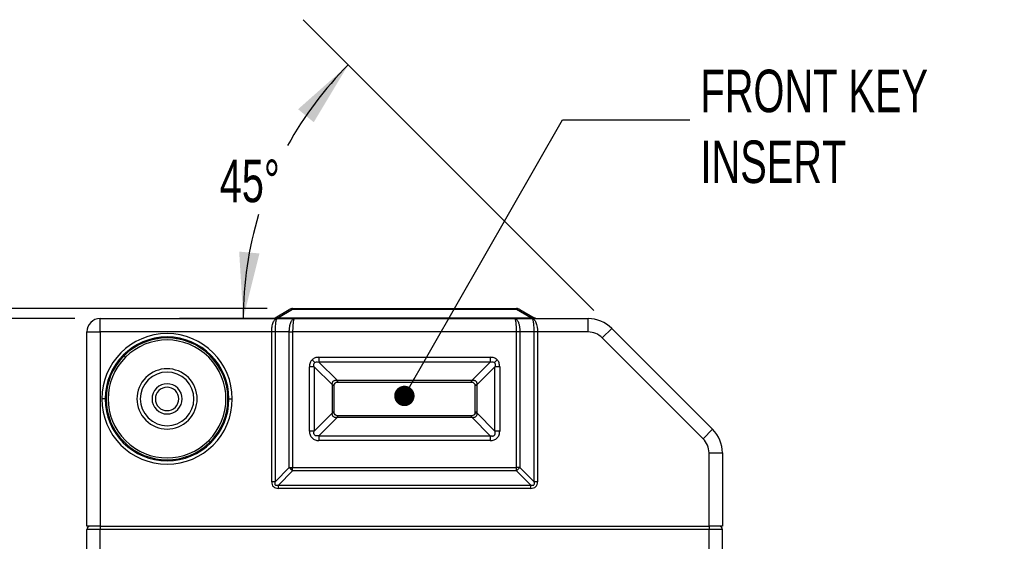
# Model space of a CAD drawing. Header units: millimetres. Extents: x 0 to 838, y 0 to 648.
# Tile 26 of 59: x 321 to 468, y 305 to 383. Entities that reach past the tile are written whole.
import ezdxf

# ---------------------------------------------------------------- set-up
doc = ezdxf.new("R2010")
doc.units = ezdxf.units.MM
doc.header["$LTSCALE"] = 3
doc.layers.add('DIMENSIONS', color=140, linetype='Continuous', lineweight=25)
doc.styles.add('SLDTEXTSTYLE0', font='TXT', dxfattribs={"width": 0.7})
doc.dimstyles.new('SLDDIMSTYLE0', dxfattribs={"dimtxt": 6.474023, "dimasz": 9.906, "dimexe": 0, "dimexo": 0.0625, "dimgap": 1.618506, "dimtad": 0, "dimtih": 1, "dimtoh": 1, "dimdec": 1, "dimrnd": 1e-09, "dimzin": 4, "dimdsep": 46, "dimtxsty": 'SLDTEXTSTYLE0', "dimsah": 1, "dimcen": 0.09, "dimadec": 0, "dimazin": 1, "dimtfac": 1, "dimtdec": 1, "dimtofl": 0, "dimtmove": 0, "dimatfit": 3, "dimfxl": 0, "dimfrac": 2, "dimtolj": 1, "dimtzin": 12, "dimarcsym": 0})
doc.dimstyles.new('SLDDIMSTYLE1', dxfattribs={"dimtxt": 6.474023, "dimasz": 9.906, "dimexe": 0, "dimexo": 0.0625, "dimgap": 1.618506, "dimtad": 0, "dimtih": 1, "dimtoh": 1, "dimdec": 1, "dimrnd": 1e-09, "dimzin": 12, "dimdsep": 46, "dimtxsty": 'SLDTEXTSTYLE0', "dimsah": 1, "dimcen": 0.09, "dimadec": 0, "dimazin": 3, "dimtfac": 1, "dimtdec": 1, "dimtmove": 0, "dimatfit": 0, "dimfxl": 0, "dimfrac": 2, "dimtolj": 1, "dimtzin": 12, "dimarcsym": 0})
doc.dimstyles.new('SLDDIMSTYLE4', dxfattribs={"dimtxt": 6.474023, "dimasz": 9.906, "dimexe": 0, "dimexo": 0.0625, "dimgap": 1.618506, "dimtad": 0, "dimtih": 1, "dimtoh": 1, "dimdec": 4, "dimlfac": 3, "dimzin": 12, "dimdsep": 46, "dimtxsty": 'SLDTEXTSTYLE0', "dimsah": 1, "dimcen": 0.09, "dimadec": 0, "dimazin": 3, "dimtfac": 1, "dimtdec": 0, "dimtofl": 0, "dimtmove": 0, "dimatfit": 3, "dimfxl": 0, "dimfrac": 2, "dimtolj": 1, "dimtzin": 12, "dimarcsym": 0})
doc.dimstyles.new('SLDDIMSTYLE5', dxfattribs={"dimtxt": 0.18, "dimasz": 3.048, "dimexe": 0, "dimexo": 0.0625, "dimgap": 0, "dimtad": 0, "dimtih": 1, "dimtoh": 1, "dimdec": 0, "dimrnd": 1e-09, "dimzin": 0, "dimdsep": 46, "dimtxsty": 'Standard', "dimblk1": 'DOT', "dimblk2": 'DOT', "dimsah": 1, "dimcen": 0.09, "dimadec": 0, "dimazin": 0, "dimtfac": 3.048, "dimtdec": 0, "dimtofl": 0, "dimtmove": 0, "dimatfit": 3, "dimldrblk": 'DOT', "dimfxl": 0, "dimfrac": 2, "dimtolj": 1, "dimtzin": 0, "dimarcsym": 0})

# ---------------------------------------------------------------- blocks, each defined once
blk = doc.blocks.new('_D')
at = {"layer": 'DIMENSIONS'}
for p, q in [((358.14, 339.88), (232.38, 339.88)), ((241.91, 339.88), (241.91, 225.83)), ((232.29, 214.09), (230.12, 214.09)), ((230.12, 214.09), (230.12, 203.8)), ((251.53, 214.09), (253.7, 214.09)), ((253.7, 214.09), (253.7, 203.8)), ((230.12, 203.8), (232.29, 203.8)), ((253.7, 203.8), (251.53, 203.8)), ((241.91, 93.88), (241.91, 202.35)), ((343.38, 93.88), (232.38, 93.88))]:
    blk.add_line(p, q, dxfattribs=at)
for points in [[(241.91, 339.88), (240.38, 329.98), (243.43, 329.98)], [(241.91, 93.88), (243.43, 103.79), (240.38, 103.79)]]:
    blk.add_solid(points, dxfattribs=at)
at = {"layer": 'DIMENSIONS', "char_height": 6.35, "attachment_point": 1, "style": 'SLDTEXTSTYLE0'}
for s, insert in [('246.0', (229.6, 223.73)), ('9.69', (232.29, 211.99))]:
    blk.add_mtext(s, dxfattribs=dict(at, insert=insert))
blk = doc.blocks.new('_D_3')
at = {"layer": 'DIMENSIONS'}
for p, q in [((329.38, 338.38), (263.56, 338.38)), ((273.09, 338.38), (273.09, 225.83)), ((263.47, 214.09), (261.29, 214.09)), ((261.29, 214.09), (261.29, 203.8)), ((282.7, 214.09), (284.88, 214.09)), ((284.88, 214.09), (284.88, 203.8)), ((261.29, 203.8), (263.47, 203.8)), ((284.88, 203.8), (282.7, 203.8)), ((273.09, 108.38), (273.09, 202.35)), ((332.38, 108.38), (263.56, 108.38))]:
    blk.add_line(p, q, dxfattribs=at)
for points in [[(273.09, 338.38), (271.56, 328.48), (274.61, 328.48)], [(273.09, 108.38), (274.61, 118.29), (271.56, 118.29)]]:
    blk.add_solid(points, dxfattribs=at)
at = {"layer": 'DIMENSIONS', "char_height": 6.35, "attachment_point": 1, "style": 'SLDTEXTSTYLE0'}
for s, insert in [('230.0', (260.77, 223.73)), ('9.06', (263.47, 211.99))]:
    blk.add_mtext(s, dxfattribs=dict(at, insert=insert))
blk = doc.blocks.new('_D_7')
at = {"layer": 'DIMENSIONS'}
for p, q in [((275.75, 359.08), (273.58, 359.08)), ((273.58, 359.08), (273.58, 348.79)), ((294.99, 359.08), (297.16, 359.08)), ((297.16, 359.08), (297.16, 348.79)), ((306.66, 359.08), (316.78, 359.08)), ((316.78, 359.08), (316.78, 339.88)), ((273.58, 348.79), (275.75, 348.79)), ((297.16, 348.79), (294.99, 348.79)), ((358.14, 339.88), (307.25, 339.88)), ((329.38, 338.38), (307.25, 338.38)), ((316.78, 338.38), (316.78, 319.33))]:
    blk.add_line(p, q, dxfattribs=at)
for points in [[(316.78, 339.88), (318.3, 349.79), (315.25, 349.79)], [(316.78, 338.38), (315.25, 328.48), (318.3, 328.48)]]:
    blk.add_solid(points, dxfattribs=at)
at = {"layer": 'DIMENSIONS', "char_height": 6.35, "attachment_point": 1, "style": 'SLDTEXTSTYLE0'}
for s, insert in [('1.5', (278.44, 368.71)), ('0.06', (275.75, 356.98))]:
    blk.add_mtext(s, dxfattribs=dict(at, insert=insert))
blk = doc.blocks.new('_D_8')
at = {"layer": 'DIMENSIONS'}
for p, q in [((406.96, 339.61), (363.54, 383.03)), ((393.94, 338.38), (345.05, 338.38))]:
    blk.add_line(p, q, dxfattribs=at)
for start, end in [(135, 151.186), (163.1386, 180)]:
    blk.add_arc((408.19, 338.38), 53.62, start, end, dxfattribs=at)
for points in [[(370.27, 376.3), (362.77, 369.66), (365.11, 367.71)], [(354.57, 338.38), (356.99, 348.11), (353.96, 348.39)]]:
    blk.add_solid(points, dxfattribs=at)
at = {"layer": 'DIMENSIONS', "insert": (351.05, 362.12), "char_height": 6.35, "attachment_point": 1, "style": 'SLDTEXTSTYLE0'}
blk.add_mtext('45°', dxfattribs=at)
blk = doc.blocks.new('_Dot')
at = {"color": 0, "linetype": 'ByBlock', "lineweight": -2}
blk.add_line((-0.5, 0), (-1, 0), dxfattribs=at)
at = {"color": 0, "linetype": 'ByBlock', "const_width": 0.5}
blk.add_lwpolyline([(-0.25, 0, 1), (0.25, 0, 1)], format="xyb", close=True, dxfattribs=at)

msp = doc.modelspace()

# ---------------------------------------------------------------- linework, layer by layer
for p, q in [((359.31984, 338.517491), (361.453815, 339.749542)), ((361.953815, 339.749542), (359.81984, 338.517491)), ((359.81984, 338.517491), (359.81984, 338.383516)), ((359.81984, 338.517491), (397.551891, 338.517491)), ((361.953815, 339.883516), (361.953815, 339.749542)), ((361.953815, 339.883516), (395.417916, 339.883516)), ((395.417916, 339.749542), (361.953815, 339.749542)), ((395.417916, 339.883516), (395.417916, 339.749542)), ((397.551891, 338.517491), (395.417916, 339.749542)), ((395.917916, 339.749542), (398.051891, 338.517491)), ((397.551891, 338.517491), (397.551891, 338.383516)), ((333.185865, 336.383516), (333.185865, 338.383516)), ((333.185865, 338.383516), (357.185865, 338.383516)), ((357.185865, 338.383516), (359.623688, 338.383516)), ((359.623688, 338.383516), (362.221764, 338.383516)), ((362.221764, 338.383516), (395.149967, 338.383516)), ((395.149967, 338.383516), (397.748043, 338.383516)), ((397.748043, 338.383516), (400.185865, 338.383516)), ((400.185865, 338.383516), (406.114798, 338.383516)), ((406.114798, 336.383516), (406.114798, 338.383516)), ((331.185865, 336.383516), (333.185865, 336.383516)), ((331.185865, 307.383516), (331.185865, 336.383516)), ((358.81984, 336.383516), (333.185865, 336.383516)), ((333.185865, 336.383516), (333.185865, 307.383516)), ((358.81984, 314.017491), (358.81984, 336.383516)), ((359.31984, 336.383516), (358.81984, 336.383516)), ((361.453815, 336.383516), (359.31984, 336.383516)), ((359.31984, 336.383516), (359.31984, 314.017491)), ((361.453815, 316.151465), (361.453815, 336.383516)), ((361.453815, 336.383516), (361.953815, 336.383516)), ((395.417916, 336.383516), (361.953815, 336.383516)), ((361.953815, 336.383516), (361.953815, 316.151465)), ((395.417916, 316.151465), (395.417916, 336.383516)), ((395.917916, 336.383516), (395.417916, 336.383516)), ((395.917916, 336.383516), (395.917916, 316.151465)), ((398.051891, 336.383516), (395.917916, 336.383516)), ((398.051891, 314.017491), (398.051891, 336.383516)), ((398.551891, 336.383516), (398.051891, 336.383516)), ((398.551891, 336.383516), (398.551891, 314.017491)), ((406.114798, 336.383516), (398.551891, 336.383516)), ((408.236118, 335.504837), (409.650332, 336.91905)), ((409.650332, 336.91905), (424.721399, 321.847982)), ((341.049865, 335.383516), (341.840503, 335.383516)), ((344.531228, 335.383516), (345.321866, 335.383516)), ((423.307186, 320.433769), (408.236118, 335.504837)), ((336.751194, 332.818188), (336.963326, 332.606056)), ((365.885865, 332.59773), (391.485865, 332.59773)), ((365.885865, 332.59773), (365.885865, 331.890623)), ((391.485865, 332.59773), (391.485865, 331.890623)), ((364.471652, 321.583516), (364.471652, 331.183516)), ((365.178759, 331.183516), (364.471652, 331.183516)), ((365.258838, 331.810544), (364.850589, 332.218792)), ((365.178759, 331.183516), (365.178759, 321.583516)), ((367.895296, 328.466979), (365.178759, 331.183516)), ((391.485865, 331.890623), (365.885865, 331.890623)), ((365.885865, 331.890623), (368.602403, 329.174086)), ((388.769328, 329.174086), (391.485865, 331.890623)), ((392.192972, 331.183516), (389.476435, 328.466979)), ((392.112893, 331.810544), (392.521142, 332.218792)), ((392.900079, 331.183516), (392.192972, 331.183516)), ((392.192972, 321.583516), (392.192972, 331.183516)), ((392.900079, 331.183516), (392.900079, 321.583516)), ((367.892972, 324.383516), (367.892972, 328.383516)), ((368.169792, 328.383516), (367.892972, 328.383516)), ((368.169792, 324.383516), (368.169792, 328.383516)), ((368.685865, 329.176409), (388.685865, 329.176409)), ((368.685865, 328.89959), (368.685865, 329.176409)), ((368.685865, 328.89959), (388.685865, 328.89959)), ((388.685865, 328.89959), (388.685865, 329.176409)), ((389.478759, 328.383516), (389.201939, 328.383516)), ((389.201939, 328.383516), (389.201939, 324.383516)), ((389.478759, 328.383516), (389.478759, 324.383516)), ((333.935865, 326.383516), (333.435865, 326.383516)), ((352.435865, 326.383516), (352.935865, 326.383516)), ((365.178759, 321.583516), (367.895296, 324.300054)), ((368.169792, 324.383516), (367.892972, 324.383516)), ((368.685865, 323.590623), (368.685865, 323.867442)), ((388.685865, 323.867442), (368.685865, 323.867442)), ((388.685865, 323.590623), (388.685865, 323.867442)), ((389.478759, 324.383516), (389.201939, 324.383516)), ((389.476435, 324.300054), (392.192972, 321.583516)), ((368.602403, 323.592947), (365.885865, 320.876409)), ((388.685865, 323.590623), (368.685865, 323.590623)), ((391.485865, 320.876409), (388.769328, 323.592947)), ((365.178759, 321.583516), (364.471652, 321.583516)), ((365.885865, 320.876409), (365.885865, 320.169303)), ((365.885865, 320.876409), (391.485865, 320.876409)), ((391.485865, 320.876409), (391.485865, 320.169303)), ((392.900079, 321.583516), (392.192972, 321.583516)), ((423.307186, 320.433769), (424.721399, 321.847982)), ((349.620537, 319.948844), (349.408405, 320.160977)), ((391.485865, 320.169303), (365.885865, 320.169303)), ((424.185865, 307.383516), (424.185865, 318.312448)), ((424.185865, 318.312448), (426.185865, 318.312448)), ((426.185865, 318.312448), (426.185865, 307.383516)), ((359.31984, 314.017491), (361.453815, 316.151465)), ((361.953815, 315.651465), (359.81984, 313.517491)), ((361.453815, 316.151465), (361.953815, 316.151465)), ((361.953815, 316.151465), (395.417916, 316.151465)), ((361.953815, 315.651465), (361.953815, 316.151465)), ((395.417916, 315.651465), (361.953815, 315.651465)), ((395.917916, 316.151465), (395.417916, 316.151465)), ((395.417916, 315.651465), (395.417916, 316.151465)), ((397.551891, 313.517491), (395.417916, 315.651465)), ((395.917916, 316.151465), (398.051891, 314.017491)), ((359.31984, 314.017491), (358.81984, 314.017491)), ((359.81984, 313.517491), (397.551891, 313.517491)), ((359.81984, 313.017491), (359.81984, 313.517491)), ((397.551891, 313.017491), (397.551891, 313.517491)), ((398.551891, 314.017491), (398.051891, 314.017491)), ((397.551891, 313.017491), (359.81984, 313.017491)), ((333.185865, 307.383516), (331.185865, 307.383516)), ((333.185865, 306.883516), (331.185865, 306.883516)), ((331.185865, 301.883516), (331.185865, 306.883516)), ((333.185865, 307.383516), (424.185865, 307.383516)), ((333.185865, 307.383516), (333.185865, 306.883516)), ((333.185865, 301.883516), (333.185865, 306.883516)), ((424.185865, 306.883516), (333.185865, 306.883516)), ((426.185865, 307.383516), (424.185865, 307.383516)), ((424.185865, 307.383516), (424.185865, 306.883516)), ((424.185865, 301.883516), (424.185865, 306.883516)), ((426.185865, 306.883516), (424.185865, 306.883516)), ((426.185865, 301.883516), (426.185865, 306.883516))]:
    msp.add_line(p, q)
for centre, radius, start, end in [((358.81984, 339.383516), 1, 270, 300), ((361.953815, 338.883516), 1, 90, 120), ((361.703815, 339.256797), 0.552537, 63.09848852, 116.90151148), ((395.417916, 338.883516), 1, 60, 90), ((395.667916, 339.256797), 0.552537, 63.09848852, 116.90151148), ((398.551891, 339.383516), 1, 240, 270), ((333.185865, 336.383516), 2, 90, 180), ((406.114798, 333.383516), 5, 45, 90), ((343.185865, 326.383516), 9.75, 0, 180), ((343.185865, 326.383516), 9.25, 0, 180), ((406.114798, 333.383516), 3, 45, 90), ((343.185865, 326.383516), 9.1, 315, 135), ((343.185865, 326.383516), 8.8, 315, 135), ((343.185865, 326.383516), 9.1, 135, 315), ((343.185865, 326.383516), 8.8, 135, 315), ((343.185865, 326.383516), 4.5, 315, 135), ((343.185865, 326.383516), 4, 315, 135), ((343.185865, 326.383516), 4.5, 135, 315), ((343.185865, 326.383516), 4, 135, 315), ((343.185865, 326.383516), 2.25, 315, 135), ((367.764597, 326.790122), 1.681942, 76.0287648, 85.54319972), ((370.279259, 329.304785), 1.681942, 184.45680028, 193.9712352), ((387.092472, 329.304785), 1.681942, 346.0287648, 355.54319972), ((389.607134, 326.790122), 1.681942, 94.45680028, 103.9712352), ((343.185865, 326.383516), 2.25, 135, 315), ((343.185865, 326.383516), 1.75, 135, 315), ((343.185865, 326.383516), 1.75, 315, 135), ((343.185865, 326.383516), 9.75, 180, 0), ((343.185865, 326.383516), 9.25, 180, 0), ((367.764597, 325.97691), 1.681942, 274.45680028, 283.9712352), ((370.279259, 323.462247), 1.681942, 166.0287648, 175.54319972), ((387.092472, 323.462247), 1.681942, 4.45680028, 13.9712352), ((389.607134, 325.97691), 1.681942, 256.0287648, 265.54319972), ((421.185865, 318.312448), 5, 0, 45), ((421.185865, 318.312448), 3, 0, 45), ((363.496897, 317.694548), 2.56033, 217.06271949, 232.93728051), ((393.874834, 317.694548), 2.56033, 307.06271949, 322.93728051), ((331.685865, 306.883516), 0.5, 90, 180), ((425.685865, 306.883516), 0.5, 0, 90)]:
    msp.add_arc(centre, radius, start, end)
for points, knots in [([(359.81984, 338.517491), (359.563112, 338.473024), (359.420197, 338.457696), (359.270691, 338.457696), (359.242822, 338.473024), (359.31984, 338.517491)], [0, 0, 0, 0, 0.5, 0.5, 1, 1, 1, 1]), ([(398.051891, 338.517491), (398.128909, 338.473024), (398.10104, 338.457696), (397.951534, 338.457696), (397.808619, 338.473024), (397.551891, 338.517491)], [0, 0, 0, 0, 0.5, 0.5, 1, 1, 1, 1]), ([(398.051891, 338.517491), (398.081297, 338.501659), (398.138173, 338.471038), (398.226855, 338.435974), (398.287063, 338.419605), (398.316075, 338.411719)], [0, 0, 0, 0, 0.3567677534, 0.6900598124, 1, 1, 1, 1]), ([(358.81984, 336.383516), (358.820143, 336.424984), (358.820751, 336.508113), (358.825643, 336.632562), (358.833445, 336.756538), (358.844444, 336.879534), (358.858567, 337.001054), (358.888225, 337.206469), (358.947255, 337.489102), (359.04934, 337.802358), (359.178072, 338.064228), (359.298061, 338.221744), (359.409515, 338.315005), (359.508327, 338.370964), (359.582749, 338.379062), (359.623688, 338.383516)], [0, 0, 0, 0, 0.0381386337, 0.0764562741, 0.1149767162, 0.1537233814, 0.1927192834, 0.2319869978, 0.3562761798, 0.4881205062, 0.6122526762, 0.7518085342, 0.8161089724, 0.8988424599, 1, 1, 1, 1]), ([(359.623688, 338.383516), (359.616669, 338.382603), (359.603153, 338.380846), (359.58362, 338.367438), (359.565853, 338.348474), (359.549892, 338.325049), (359.535713, 338.29901), (359.523244, 338.271808), (359.49539, 338.202913), (359.454828, 338.064273), (359.406751, 337.802376), (359.367788, 337.489082), (359.342787, 337.169321), (359.32859, 336.88148), (359.321179, 336.633794), (359.320285, 336.46665), (359.31984, 336.383516)], [0, 0, 0, 0, 0.0456386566, 0.0878890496, 0.1267511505, 0.1622250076, 0.1943107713, 0.2230087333, 0.2483193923, 0.3878625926, 0.5120084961, 0.6438402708, 0.7681430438, 0.8463572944, 0.9235810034, 1, 1, 1, 1]), ([(361.453815, 336.383516), (361.454149, 336.428745), (361.454821, 336.519681), (361.460322, 336.65616), (361.46925, 336.792756), (361.482016, 336.928765), (361.498597, 337.063448), (361.51905, 337.196042), (361.543376, 337.325756), (361.57155, 337.451782), (361.603511, 337.573294), (361.63917, 337.689464), (361.698917, 337.857059), (361.794851, 338.062948), (361.910523, 338.221303), (362.016565, 338.31491), (362.111005, 338.370931), (362.182482, 338.379053), (362.221764, 338.383516)], [0, 0, 0, 0, 0.0430212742, 0.0864974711, 0.1304323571, 0.1748295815, 0.2196926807, 0.2650250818, 0.3108301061, 0.3571109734, 0.4038708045, 0.4511126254, 0.4988393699, 0.6220929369, 0.7590458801, 0.8216723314, 0.9019951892, 1, 1, 1, 1]), ([(362.221764, 338.383516), (362.215602, 338.382603), (362.203731, 338.380843), (362.186726, 338.367431), (362.171172, 338.348463), (362.157076, 338.325035), (362.144438, 338.298992), (362.133251, 338.271783), (362.108378, 338.202586), (362.072961, 338.062974), (362.035, 337.830818), (362.00779, 337.59665), (361.988138, 337.371331), (361.972817, 337.132675), (361.961948, 336.885651), (361.955108, 336.634995), (361.954243, 336.466804), (361.953815, 336.383516)], [0, 0, 0, 0, 0.0442046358, 0.085156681, 0.1228559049, 0.1573021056, 0.1884951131, 0.2164347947, 0.2411210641, 0.3780757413, 0.501357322, 0.5884444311, 0.6739134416, 0.7577830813, 0.8400731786, 0.9208047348, 1, 1, 1, 1]), ([(395.417916, 336.383516), (395.41779, 336.428745), (395.417536, 336.519681), (395.415508, 336.65616), (395.412279, 336.792756), (395.407727, 336.928765), (395.401884, 337.063448), (395.394742, 337.196042), (395.386304, 337.325756), (395.376569, 337.451782), (395.365536, 337.573294), (395.353207, 337.689464), (395.332436, 337.857059), (395.29876, 338.062948), (395.25867, 338.221303), (395.221403, 338.31491), (395.18846, 338.370931), (395.163619, 338.379053), (395.149967, 338.383516)], [0, 0, 0, 0, 0.0430212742, 0.0864974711, 0.1304323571, 0.1748295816, 0.2196926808, 0.2650250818, 0.3108301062, 0.3571109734, 0.4038708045, 0.4511126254, 0.4988393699, 0.622092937, 0.7590458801, 0.8216723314, 0.9019951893, 1, 1, 1, 1]), ([(395.149967, 338.383516), (395.167659, 338.382603), (395.201742, 338.380843), (395.250729, 338.367431), (395.295437, 338.348463), (395.335814, 338.325035), (395.371884, 338.298992), (395.403731, 338.271783), (395.474785, 338.202586), (395.576889, 338.062974), (395.685041, 337.830818), (395.763557, 337.59665), (395.820551, 337.371331), (395.864706, 337.132675), (395.89558, 336.885651), (395.914488, 336.634995), (395.916781, 336.466804), (395.917916, 336.383516)], [0, 0, 0, 0, 0.0442046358, 0.0851566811, 0.122855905, 0.1573021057, 0.1884951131, 0.2164347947, 0.2411210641, 0.3780757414, 0.501357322, 0.5884444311, 0.6739134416, 0.7577830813, 0.8400731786, 0.9208047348, 1, 1, 1, 1]), ([(398.051891, 336.383516), (398.051781, 336.424984), (398.05156, 336.508113), (398.049744, 336.632562), (398.046808, 336.756538), (398.042638, 336.879534), (398.03727, 337.001054), (398.026012, 337.206469), (398.003953, 337.489102), (397.964977, 337.802358), (397.916918, 338.064228), (397.870828, 338.221744), (397.829461, 338.315005), (397.792085, 338.370964), (397.763673, 338.379062), (397.748043, 338.383516)], [0, 0, 0, 0, 0.0381386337, 0.0764562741, 0.1149767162, 0.1537233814, 0.1927192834, 0.2319869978, 0.3562761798, 0.4881205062, 0.6122526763, 0.7518085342, 0.8161089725, 0.89884246, 1, 1, 1, 1]), ([(397.748043, 338.383516), (397.766526, 338.382603), (397.802121, 338.380846), (397.853137, 338.367438), (397.899796, 338.348474), (397.942083, 338.325049), (397.979996, 338.29901), (398.013555, 338.271808), (398.087856, 338.202913), (398.193678, 338.064273), (398.322381, 337.802376), (398.424458, 337.489082), (398.491335, 337.169321), (398.528581, 336.88148), (398.54822, 336.633794), (398.550671, 336.46665), (398.551891, 336.383516)], [0, 0, 0, 0, 0.0456386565, 0.0878890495, 0.1267511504, 0.1622250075, 0.1943107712, 0.2230087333, 0.2483193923, 0.3878625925, 0.5120084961, 0.6438402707, 0.7681430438, 0.8463572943, 0.9235810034, 1, 1, 1, 1]), ([(365.885865, 332.59773), (365.674541, 332.59773), (365.475616, 332.565604), (365.124542, 332.437103), (364.972598, 332.340801), (364.850589, 332.218792)], [0, 0, 0, 0, 0.5, 0.5, 1, 1, 1, 1]), ([(392.521142, 332.218792), (392.399133, 332.340801), (392.247189, 332.437103), (391.896115, 332.565604), (391.69719, 332.59773), (391.485865, 332.59773)], [0, 0, 0, 0, 0.5, 0.5, 1, 1, 1, 1]), ([(364.850589, 332.218792), (364.728581, 332.096784), (364.632279, 331.944839), (364.503777, 331.593766), (364.471652, 331.394841), (364.471652, 331.183516)], [0, 0, 0, 0, 0.5, 0.5, 1, 1, 1, 1]), ([(392.900079, 331.183516), (392.900079, 331.394841), (392.867954, 331.593766), (392.739452, 331.944839), (392.64315, 332.096784), (392.521142, 332.218792)], [0, 0, 0, 0, 0.5, 0.5, 1, 1, 1, 1]), ([(367.895296, 328.466979), (367.891043, 328.493174), (367.882705, 328.544539), (367.878732, 328.621658), (367.881792, 328.696472), (367.896661, 328.796574), (367.937639, 328.917645), (368.028391, 329.041985), (368.153032, 329.132418), (368.29757, 329.180728), (368.451335, 329.195335), (368.550927, 329.181326), (368.602403, 329.174086)], [0, 0, 0, 0, 0.0660812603, 0.1295755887, 0.1909576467, 0.2507524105, 0.3787100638, 0.5008073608, 0.6226734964, 0.7505054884, 0.871046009, 1, 1, 1, 1]), ([(368.169792, 328.383516), (368.169792, 328.386749), (368.16981, 328.389982), (368.169847, 328.393214), (368.169884, 328.396447), (368.169939, 328.399679), (368.170013, 328.402911), (368.170161, 328.409379), (368.170382, 328.415845), (368.170676, 328.422308)], [0, 0, 0, 0, 0.000009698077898, 0.000009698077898, 0.000009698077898, 0.000019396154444, 0.000019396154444, 0.000019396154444, 0.000038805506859, 0.000038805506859, 0.000038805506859, 0.000038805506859]), ([(368.170676, 328.422308), (368.176366, 328.547184), (368.223374, 328.668899), (368.399512, 328.845455), (368.522102, 328.893007), (368.647074, 328.898706)], [0, 0, 0, 0, 0.5, 0.5, 1, 1, 1, 1]), ([(368.647074, 328.898706), (368.653533, 328.898999), (368.659996, 328.899221), (368.66646, 328.899368), (368.669693, 328.899442), (368.672927, 328.899497), (368.676161, 328.899534), (368.679396, 328.899571), (368.682631, 328.89959), (368.685865, 328.89959)], [0, 0, 0, 0, 0.000019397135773, 0.000019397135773, 0.000019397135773, 0.000029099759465, 0.000029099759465, 0.000029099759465, 0.000038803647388, 0.000038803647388, 0.000038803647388, 0.000038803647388]), ([(388.685865, 328.89959), (388.689098, 328.89959), (388.692331, 328.899571), (388.695563, 328.899535), (388.698796, 328.899498), (388.702028, 328.899442), (388.70526, 328.899368), (388.711728, 328.899221), (388.718194, 328.899), (388.724657, 328.898706)], [0, 0, 0, 0, 0.000009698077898, 0.000009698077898, 0.000009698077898, 0.000019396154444, 0.000019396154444, 0.000019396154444, 0.000038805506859, 0.000038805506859, 0.000038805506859, 0.000038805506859]), ([(388.724657, 328.898706), (388.849534, 328.893015), (388.971248, 328.846007), (389.147804, 328.66987), (389.195356, 328.547279), (389.201055, 328.422308)], [0, 0, 0, 0, 0.5, 0.5, 1, 1, 1, 1]), ([(388.769328, 329.174086), (388.795523, 329.178338), (388.846888, 329.186677), (388.924008, 329.190649), (388.998821, 329.187589), (389.098924, 329.172721), (389.219994, 329.131743), (389.344334, 329.04099), (389.434767, 328.91635), (389.483077, 328.771812), (389.497685, 328.618047), (389.483676, 328.518454), (389.476435, 328.466979)], [0, 0, 0, 0, 0.0660812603, 0.1295755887, 0.1909576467, 0.2507524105, 0.3787100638, 0.5008073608, 0.6226734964, 0.7505054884, 0.871046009, 1, 1, 1, 1]), ([(389.201055, 328.422308), (389.201349, 328.415849), (389.20157, 328.409386), (389.201717, 328.402922), (389.201791, 328.399689), (389.201847, 328.396455), (389.201884, 328.39322), (389.201921, 328.389986), (389.201939, 328.386751), (389.201939, 328.383516)], [0, 0, 0, 0, 0.000019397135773, 0.000019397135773, 0.000019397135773, 0.000029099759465, 0.000029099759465, 0.000029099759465, 0.000038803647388, 0.000038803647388, 0.000038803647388, 0.000038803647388]), ([(368.602403, 323.592947), (368.576208, 323.588694), (368.524843, 323.580356), (368.447723, 323.576383), (368.37291, 323.579443), (368.272807, 323.594312), (368.151737, 323.63529), (368.027397, 323.726042), (367.936964, 323.850683), (367.888654, 323.99522), (367.874046, 324.148986), (367.888055, 324.248578), (367.895296, 324.300054)], [0, 0, 0, 0, 0.0660812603, 0.1295755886, 0.1909576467, 0.2507524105, 0.3787100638, 0.5008073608, 0.6226734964, 0.7505054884, 0.871046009, 1, 1, 1, 1]), ([(368.170676, 324.344725), (368.170382, 324.351184), (368.170161, 324.357646), (368.170013, 324.36411), (368.16994, 324.367344), (368.169884, 324.370578), (368.169847, 324.373812), (368.16981, 324.377047), (368.169792, 324.380281), (368.169792, 324.383516)], [0, 0, 0, 0, 0.000019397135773, 0.000019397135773, 0.000019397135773, 0.000029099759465, 0.000029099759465, 0.000029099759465, 0.000038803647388, 0.000038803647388, 0.000038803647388, 0.000038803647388]), ([(368.647074, 323.868327), (368.522197, 323.874017), (368.400483, 323.921025), (368.223927, 324.097162), (368.176375, 324.219753), (368.170676, 324.344725)], [0, 0, 0, 0, 0.5, 0.5, 1, 1, 1, 1]), ([(368.685865, 323.867442), (368.682633, 323.867442), (368.6794, 323.867461), (368.676168, 323.867498), (368.672935, 323.867535), (368.669703, 323.86759), (368.666471, 323.867664), (368.660003, 323.867812), (368.653537, 323.868033), (368.647074, 323.868327)], [0, 0, 0, 0, 0.000009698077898, 0.000009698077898, 0.000009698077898, 0.000019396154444, 0.000019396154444, 0.000019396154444, 0.000038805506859, 0.000038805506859, 0.000038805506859, 0.000038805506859]), ([(388.724657, 323.868327), (388.718198, 323.868033), (388.711735, 323.867812), (388.705271, 323.867664), (388.702038, 323.86759), (388.698804, 323.867535), (388.69557, 323.867498), (388.692335, 323.867461), (388.6891, 323.867442), (388.685865, 323.867442)], [0, 0, 0, 0, 0.000019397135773, 0.000019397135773, 0.000019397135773, 0.000029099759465, 0.000029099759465, 0.000029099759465, 0.000038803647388, 0.000038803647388, 0.000038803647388, 0.000038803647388]), ([(389.201055, 324.344725), (389.195364, 324.219848), (389.148357, 324.098134), (388.972219, 323.921578), (388.849629, 323.874026), (388.724657, 323.868327)], [0, 0, 0, 0, 0.5, 0.5, 1, 1, 1, 1]), ([(389.476435, 324.300054), (389.480687, 324.273859), (389.489026, 324.222494), (389.492998, 324.145374), (389.489938, 324.07056), (389.47507, 323.970458), (389.434092, 323.849387), (389.343339, 323.725048), (389.218699, 323.634615), (389.074161, 323.586305), (388.920396, 323.571697), (388.820804, 323.585706), (388.769328, 323.592947)], [0, 0, 0, 0, 0.0660812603, 0.1295755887, 0.1909576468, 0.2507524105, 0.3787100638, 0.5008073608, 0.6226734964, 0.7505054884, 0.871046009, 1, 1, 1, 1]), ([(389.201939, 324.383516), (389.201939, 324.380284), (389.201921, 324.377051), (389.201884, 324.373818), (389.201847, 324.370586), (389.201791, 324.367353), (389.201718, 324.364122), (389.20157, 324.357654), (389.201349, 324.351187), (389.201055, 324.344725)], [0, 0, 0, 0, 0.000009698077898, 0.000009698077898, 0.000009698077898, 0.000019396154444, 0.000019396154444, 0.000019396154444, 0.000038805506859, 0.000038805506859, 0.000038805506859, 0.000038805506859]), ([(364.471652, 321.583516), (364.471652, 321.379392), (364.501579, 321.18316), (364.627852, 320.830596), (364.724277, 320.674552), (364.976902, 320.421928), (365.132945, 320.325503), (365.485509, 320.19923), (365.681741, 320.169303), (365.885865, 320.169303)], [0, 0, 0, 0, 0.25, 0.25, 0.5, 0.5, 0.75, 0.75, 1, 1, 1, 1]), ([(365.885865, 320.876409), (365.599981, 320.804938), (365.382251, 320.833075), (365.135424, 321.079902), (365.107288, 321.297632), (365.178759, 321.583516)], [0, 0, 0, 0, 0.5, 0.5, 1, 1, 1, 1]), ([(391.485865, 320.169303), (391.68999, 320.169303), (391.886222, 320.19923), (392.238786, 320.325503), (392.394829, 320.421928), (392.647454, 320.674552), (392.743879, 320.830596), (392.870152, 321.18316), (392.900079, 321.379392), (392.900079, 321.583516)], [0, 0, 0, 0, 0.25, 0.25, 0.5, 0.5, 0.75, 0.75, 1, 1, 1, 1]), ([(391.485865, 320.876409), (391.520179, 320.868494), (391.585886, 320.853336), (391.682244, 320.840405), (391.771164, 320.836022), (391.877895, 320.841913), (391.998709, 320.870485), (392.119478, 320.949869), (392.198945, 321.070698), (392.234206, 321.220789), (392.233041, 321.396528), (392.207122, 321.517481), (392.192972, 321.583516)], [0, 0, 0, 0, 0.0811770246, 0.1554432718, 0.2231664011, 0.284831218, 0.3992050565, 0.5001428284, 0.6010587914, 0.7154545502, 0.8446500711, 1, 1, 1, 1]), ([(358.81984, 314.017491), (358.81984, 313.705686), (358.905954, 313.448062), (359.250411, 313.103605), (359.508035, 313.017491), (359.81984, 313.017491)], [0, 0, 0, 0, 0.5, 0.5, 1, 1, 1, 1]), ([(359.31984, 314.017491), (359.308067, 313.974549), (359.286325, 313.89524), (359.272182, 313.781642), (359.275876, 313.684615), (359.29872, 313.603666), (359.345772, 313.534452), (359.425872, 313.485695), (359.536635, 313.467583), (359.671715, 313.477634), (359.767111, 313.503303), (359.81984, 313.517491)], [0, 0, 0, 0, 0.1353307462, 0.2499412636, 0.3460661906, 0.4274768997, 0.5002689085, 0.5920558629, 0.6999830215, 0.8341709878, 1, 1, 1, 1]), ([(397.551891, 313.517491), (397.594833, 313.505718), (397.674142, 313.483976), (397.787739, 313.469833), (397.884767, 313.473527), (397.965716, 313.496371), (398.03493, 313.543423), (398.083687, 313.623522), (398.101798, 313.734285), (398.091748, 313.869365), (398.066079, 313.964762), (398.051891, 314.017491)], [0, 0, 0, 0, 0.1353307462, 0.2499412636, 0.3460661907, 0.4274768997, 0.5002689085, 0.5920558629, 0.6999830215, 0.8341709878, 1, 1, 1, 1]), ([(397.551891, 313.017491), (397.863696, 313.017491), (398.12132, 313.103605), (398.465777, 313.448062), (398.551891, 313.705686), (398.551891, 314.017491)], [0, 0, 0, 0, 0.5, 0.5, 1, 1, 1, 1])]:
    msp.add_open_spline(points, degree=3, knots=knots)
for points in [[(365.178759, 331.183516), (365.107242, 331.469584), (365.135057, 331.686763), (365.258838, 331.810544)], [(365.258838, 331.810544), (365.382619, 331.934325), (365.599797, 331.96214), (365.885865, 331.890623)], [(391.485865, 331.890623), (391.771934, 331.96214), (391.989112, 331.934325), (392.112893, 331.810544)], [(392.112893, 331.810544), (392.236674, 331.686763), (392.264489, 331.469584), (392.192972, 331.183516)], [(367.892972, 328.383516), (367.892972, 328.411348), (367.893747, 328.43919), (367.895296, 328.466979)], [(368.602403, 329.174086), (368.630191, 329.175634), (368.658034, 329.176409), (368.685865, 329.176409)], [(388.685865, 329.176409), (388.713697, 329.176409), (388.74154, 329.175634), (388.769328, 329.174086)], [(389.476435, 328.466979), (389.477983, 328.43919), (389.478759, 328.411348), (389.478759, 328.383516)], [(367.895296, 324.300054), (367.893747, 324.327842), (367.892972, 324.355685), (367.892972, 324.383516)], [(389.478759, 324.383516), (389.478759, 324.355685), (389.477983, 324.327842), (389.476435, 324.300054)], [(368.685865, 323.590623), (368.658034, 323.590623), (368.630191, 323.591398), (368.602403, 323.592947)], [(388.769328, 323.592947), (388.74154, 323.591398), (388.713697, 323.590623), (388.685865, 323.590623)]]:
    msp.add_open_spline(points, degree=3)

# ---------------------------------------------------------------- texts
at = {"layer": 'DIMENSIONS', "insert": (422.911059, 375.56564), "char_height": 6.35, "attachment_point": 1, "style": 'SLDTEXTSTYLE0'}
msp.add_mtext('FRONT KEY^JINSERT', dxfattribs=at)

# ---------------------------------------------------------------- dimensions: what is measured, and where the dimension line sits
at = {"layer": 'DIMENSIONS'}
dim = msp.add_angular_dim_2l(base=(365.314468, 370.580459), line1=((409.650332, 336.91905), (424.721399, 321.847982)), line2=((397.748043, 338.383516), (406.114798, 338.383516)), dimstyle='SLDDIMSTYLE4', dxfattribs=at)
dim.commit()
dim.dimension.update_dxf_attribs({"geometry": '_D_8', "text_midpoint": (358.726097, 359.07968), "dimtype": 162})
for base, p1, p2, dimstyle, picture, middle in [((316.775712, 339.883516), (333.185865, 338.383516), (361.953815, 339.883516), 'SLDDIMSTYLE1', '_D_7', (316.775712, 359.07968)), ((241.908078, 339.883516), (347.185865, 93.883516), (361.953815, 339.883516), 'SLDDIMSTYLE0', '_D', (241.908078, 214.092)), ((273.085865, 338.383516), (336.185865, 108.383516), (333.185865, 338.383516), 'SLDDIMSTYLE0', '_D_3', (273.085865, 214.092))]:
    dim = msp.add_linear_dim(base=base, p1=p1, p2=p2, angle=90, dimstyle=dimstyle, dxfattribs=at)
    dim.commit()
    dim.dimension.update_dxf_attribs({"geometry": picture, "text_midpoint": middle, "dimtype": 160})

# ---------------------------------------------------------------- leaders
msp.add_leader([(378.655674, 326.82467), (402.278784, 368.081207), (421.328784, 368.081207)], dimstyle='SLDDIMSTYLE5', dxfattribs=at)

doc.saveas('drawing.dxf')
